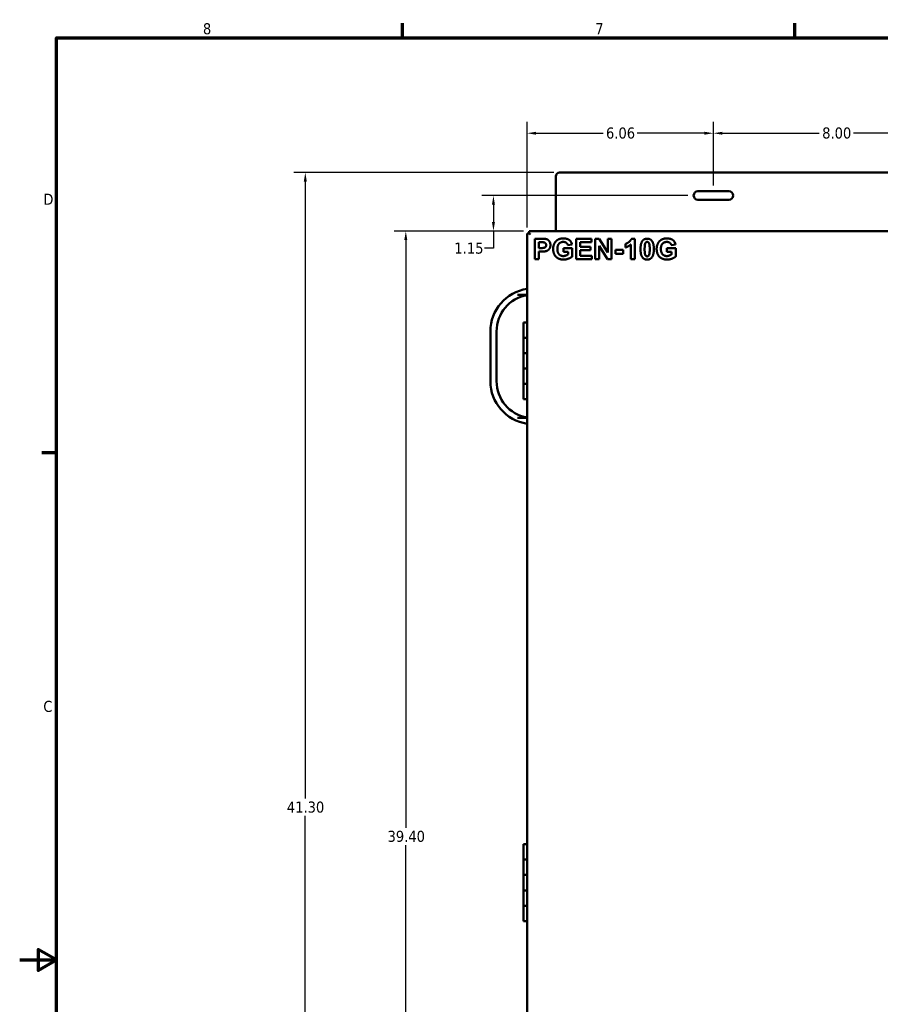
# Model space of a CAD drawing. Header units: inches. Extents: x 0 to 102, y 2 to 64.
# Tile 2 of 18: x 0 to 28, y 32 to 64. Entities that reach past the tile are written whole.
import ezdxf

# ---------------------------------------------------------------- set-up
doc = ezdxf.new("R2010")
doc.units = ezdxf.units.IN
doc.header["$LTSCALE"] = 3
doc.header["$MEASUREMENT"] = 0
for name, color, linetype, lineweight in [('Border (ANSI)', 7, 'Continuous', 70), ('Dimension (ANSI)', 7, 'Continuous', 25), ('Visible (ANSI)', 7, 'Continuous', 50)]:
    doc.layers.add(name, color=color, linetype=linetype, lineweight=lineweight)
doc.styles.add('Note Text (ANSI)', font='tahoma.ttf')
doc.dimstyles.new('Default (ANSI)', dxfattribs={"dimscale": 3, "dimtxt": 0.12, "dimasz": 0.098425, "dimexe": 0.125, "dimexo": 0.0625, "dimgap": 0.031496, "dimtad": 0, "dimtih": 1, "dimtoh": 1, "dimrnd": 1e-08, "dimzin": 4, "dimdsep": 46, "dimtxsty": 'Note Text (ANSI)', "dimcen": 0.09, "dimdle": 0.393701, "dimclrd": 256, "dimclre": 256, "dimclrt": 256, "dimadec": 0, "dimazin": 1, "dimtfac": 1, "dimtofl": 0, "dimtmove": 0, "dimatfit": 3, "dimfxl": 1, "dimtolj": 1, "dimtzin": 4, "dimlwd": -1, "dimlwe": -1, "dimarcsym": 0})

# ---------------------------------------------------------------- blocks, each defined once
blk = doc.blocks.new('Borders Default Border')
at = {"layer": 'Border (ANSI)'}
for p, q in [((4.25, 21), (4.25, 21.16)), ((8.5, 21), (8.5, 21.16)), ((0.5, 16.5), (0.34, 16.5))]:
    blk.add_line(p, q, dxfattribs=at)
at = {"layer": 'Border (ANSI)', "flags": 128}
for points in [[(0.5, 1), (0.5, 21), (33.5, 21), (33.5, 1), (0.5, 1)], [(0.1, 11), (0.5, 11), (0.3, 11.115), (0.3, 10.885), (0.5, 11)]]:
    blk.add_lwpolyline(points, dxfattribs=at)
at = {"layer": 'Border (ANSI)', "char_height": 0.12, "attachment_point": 7, "style": 'Note Text (ANSI)'}
for s, insert in [('8', (2.086, 21.037)), ('7', (6.338, 21.04)), ('D', (0.356, 19.19)), ('C', (0.356, 13.688))]:
    blk.add_mtext(s, dxfattribs=dict(at, insert=insert))
blk = doc.blocks.new('*D6')
at = {"layer": 'Defpoints', "color": 0, "transparency": 16777216}
for p in [(9.587, 58.619), (17.855, 58.619), (16.87, 17.317)]:
    blk.add_point(p, dxfattribs=at)
at = {"layer": 'Dimension (ANSI)', "transparency": 16777216}
for p, q in [((17.668, 58.619), (9.212, 58.619)), ((9.587, 58.323), (9.587, 38.25)), ((9.587, 17.613), (9.587, 37.686)), ((16.683, 17.317), (9.212, 17.317))]:
    blk.add_line(p, q, dxfattribs=at)
for points in [[(9.538, 58.323), (9.637, 58.323), (9.587, 58.619)], [(9.538, 17.613), (9.637, 17.613), (9.587, 17.317)]]:
    blk.add_solid(points, dxfattribs=at)
at = {"layer": 'Dimension (ANSI)', "transparency": 16777216, "insert": (8.987, 38.155), "char_height": 0.36, "attachment_point": 1, "style": 'Note Text (ANSI)'}
blk.add_mtext('\\A1;41.30', dxfattribs=at)
blk = doc.blocks.new('*D7')
at = {"layer": 'Defpoints', "color": 0, "transparency": 16777216}
for p in [(12.855, 56.715), (16.87, 56.715), (16.87, 17.317)]:
    blk.add_point(p, dxfattribs=at)
at = {"layer": 'Dimension (ANSI)', "transparency": 16777216}
for p, q in [((16.683, 56.715), (12.48, 56.715)), ((12.855, 56.42), (12.855, 37.298)), ((12.855, 17.613), (12.855, 36.734)), ((16.683, 17.317), (12.48, 17.317))]:
    blk.add_line(p, q, dxfattribs=at)
for points in [[(12.805, 56.42), (12.904, 56.42), (12.855, 56.715)], [(12.805, 17.613), (12.904, 17.613), (12.855, 17.317)]]:
    blk.add_solid(points, dxfattribs=at)
at = {"layer": 'Dimension (ANSI)', "transparency": 16777216, "insert": (12.261, 37.204), "char_height": 0.36, "attachment_point": 1, "style": 'Note Text (ANSI)'}
blk.add_mtext('\\A1;39.40', dxfattribs=at)
blk = doc.blocks.new('*D8')
at = {"layer": 'Defpoints', "color": 0, "transparency": 16777216}
for p in [(15.704, 57.869), (22.215, 57.869), (16.87, 56.715)]:
    blk.add_point(p, dxfattribs=at)
at = {"layer": 'Dimension (ANSI)', "transparency": 16777216}
for p, q in [((22.028, 57.869), (15.329, 57.869)), ((15.704, 57.573), (15.704, 57.011)), ((16.683, 56.715), (15.329, 56.715)), ((15.704, 56.715), (15.704, 56.155)), ((15.704, 56.155), (15.409, 56.155))]:
    blk.add_line(p, q, dxfattribs=at)
for points in [[(15.655, 57.573), (15.753, 57.573), (15.704, 57.869)], [(15.655, 57.011), (15.753, 57.011), (15.704, 56.715)]]:
    blk.add_solid(points, dxfattribs=at)
at = {"layer": 'Dimension (ANSI)', "transparency": 16777216, "insert": (14.434, 56.34), "char_height": 0.36, "attachment_point": 1, "style": 'Note Text (ANSI)'}
blk.add_mtext('\\A1;1.15', dxfattribs=at)
blk = doc.blocks.new('*D9')
at = {"layer": 'Defpoints', "color": 0, "transparency": 16777216}
for p in [(30.855, 59.898), (22.855, 58.009), (30.855, 58.009)]:
    blk.add_point(p, dxfattribs=at)
at = {"layer": 'Dimension (ANSI)', "transparency": 16777216}
for p, q in [((22.855, 58.196), (22.855, 60.273)), ((30.855, 58.196), (30.855, 60.273)), ((23.15, 59.898), (26.299, 59.898)), ((30.56, 59.898), (27.411, 59.898))]:
    blk.add_line(p, q, dxfattribs=at)
for points in [[(23.15, 59.947), (23.15, 59.849), (22.855, 59.898)], [(30.56, 59.947), (30.56, 59.849), (30.855, 59.898)]]:
    blk.add_solid(points, dxfattribs=at)
at = {"layer": 'Dimension (ANSI)', "transparency": 16777216, "insert": (26.394, 60.087), "char_height": 0.36, "attachment_point": 1, "style": 'Note Text (ANSI)'}
blk.add_mtext('\\A1;8.00', dxfattribs=at)
blk = doc.blocks.new('*D11')
at = {"layer": 'Defpoints', "color": 0, "transparency": 16777216}
for p in [(22.855, 59.898), (22.855, 58.009), (16.796, 56.641)]:
    blk.add_point(p, dxfattribs=at)
at = {"layer": 'Dimension (ANSI)', "transparency": 16777216}
for p, q in [((16.796, 56.829), (16.796, 60.273)), ((22.855, 58.196), (22.855, 60.273)), ((17.091, 59.898), (19.269, 59.898)), ((22.56, 59.898), (20.382, 59.898))]:
    blk.add_line(p, q, dxfattribs=at)
for points in [[(17.091, 59.947), (17.091, 59.849), (16.796, 59.898)], [(22.56, 59.947), (22.56, 59.849), (22.855, 59.898)]]:
    blk.add_solid(points, dxfattribs=at)
at = {"layer": 'Dimension (ANSI)', "transparency": 16777216, "insert": (19.364, 60.086), "char_height": 0.36, "attachment_point": 1, "style": 'Note Text (ANSI)'}
blk.add_mtext('\\A1;6.06', dxfattribs=at)

msp = doc.modelspace()

# ---------------------------------------------------------------- linework, layer by layer
at = {"layer": 'Visible (ANSI)'}
for p, q in [((17.73, 58.494), (17.73, 56.715)), ((43.855, 58.619), (17.855, 58.619)), ((22.355, 58.009), (23.355, 58.009)), ((23.355, 57.729), (22.355, 57.729)), ((16.87, 56.715), (45.105, 56.715)), ((16.87, 56.715), (16.87, 56.641)), ((16.796, 56.641), (16.87, 56.641)), ((16.796, 17.391), (16.796, 56.641)), ((16.87, 56.641), (16.91, 56.602)), ((16.87, 56.641), (16.91, 56.602)), ((17.262, 56.465), (17.046, 56.465)), ((17.046, 56.465), (17.046, 55.798)), ((18.888, 56.465), (18.393, 56.465)), ((18.393, 56.465), (18.393, 55.798)), ((18.888, 56.352), (18.888, 56.465)), ((19.146, 56.465), (19.016, 56.465)), ((19.016, 56.465), (19.016, 55.798)), ((19.42, 56.018), (19.146, 56.465)), ((19.42, 56.465), (19.42, 56.018)), ((19.545, 56.465), (19.42, 56.465)), ((19.545, 55.798), (19.545, 56.465)), ((20.297, 56.468), (20.193, 56.468)), ((20.297, 55.798), (20.297, 56.468)), ((17.181, 56.352), (17.246, 56.352)), ((17.181, 56.163), (17.181, 56.352)), ((17.255, 56.163), (17.181, 56.163)), ((18.268, 56.156), (17.978, 56.156)), ((17.978, 56.156), (17.978, 56.043)), ((18.126, 56.255), (18.26, 56.28)), ((18.268, 55.89), (18.268, 56.156)), ((18.528, 56.352), (18.888, 56.352)), ((18.528, 56.204), (18.528, 56.352)), ((18.863, 56.204), (18.528, 56.204)), ((18.528, 56.092), (18.863, 56.092)), ((18.528, 55.911), (18.528, 56.092)), ((18.863, 56.092), (18.863, 56.204)), ((19.14, 56.236), (19.41, 55.798)), ((19.14, 55.798), (19.14, 56.236)), ((19.923, 56.104), (19.672, 56.104)), ((19.672, 56.104), (19.672, 55.976)), ((19.923, 55.976), (19.923, 56.104)), ((20.003, 56.299), (20.003, 56.183)), ((20.169, 56.28), (20.169, 55.798)), ((21.634, 56.156), (21.344, 56.156)), ((21.344, 56.156), (21.344, 56.043)), ((21.492, 56.255), (21.626, 56.28)), ((21.634, 55.89), (21.634, 56.156)), ((17.046, 55.798), (17.181, 55.798)), ((17.181, 56.05), (17.269, 56.05)), ((17.181, 55.798), (17.181, 56.05)), ((17.978, 56.043), (18.132, 56.043)), ((18.132, 56.043), (18.132, 55.958)), ((18.393, 55.798), (18.9, 55.798)), ((18.9, 55.911), (18.528, 55.911)), ((18.9, 55.798), (18.9, 55.911)), ((19.016, 55.798), (19.14, 55.798)), ((19.41, 55.798), (19.545, 55.798)), ((19.672, 55.976), (19.923, 55.976)), ((20.169, 55.798), (20.297, 55.798)), ((21.344, 56.043), (21.498, 56.043)), ((21.498, 56.043), (21.498, 55.958)), ((16.796, 54.641), (16.483, 54.641)), ((16.796, 53.746), (16.679, 53.746)), ((16.679, 53.746), (16.679, 53.246)), ((15.605, 51.831), (15.605, 53.45)), ((15.805, 53.45), (15.805, 51.831)), ((16.796, 53.246), (16.679, 53.246)), ((16.796, 53.246), (16.679, 53.246)), ((16.679, 53.246), (16.679, 52.746)), ((16.796, 52.746), (16.679, 52.746)), ((16.679, 52.746), (16.679, 52.246)), ((16.796, 52.746), (16.679, 52.746)), ((16.796, 52.246), (16.679, 52.246)), ((16.796, 52.246), (16.679, 52.246)), ((16.679, 52.246), (16.679, 51.746)), ((16.796, 51.746), (16.679, 51.746)), ((16.679, 51.746), (16.679, 51.246)), ((16.796, 51.746), (16.679, 51.746)), ((16.796, 51.246), (16.679, 51.246)), ((16.483, 50.641), (16.796, 50.641)), ((16.796, 36.766), (16.679, 36.766)), ((16.679, 36.766), (16.679, 36.266)), ((16.796, 36.266), (16.679, 36.266)), ((16.796, 36.266), (16.679, 36.266)), ((16.679, 36.266), (16.679, 35.766)), ((16.796, 35.766), (16.679, 35.766)), ((16.679, 35.766), (16.679, 35.266)), ((16.796, 35.766), (16.679, 35.766)), ((16.796, 35.266), (16.679, 35.266)), ((16.796, 35.266), (16.679, 35.266)), ((16.679, 35.266), (16.679, 34.766)), ((16.796, 34.766), (16.679, 34.766)), ((16.679, 34.766), (16.679, 34.266)), ((16.796, 34.766), (16.679, 34.766)), ((16.796, 34.266), (16.679, 34.266))]:
    msp.add_line(p, q, dxfattribs=at)
for centre, radius, start, end in [((17.855, 58.494), 0.125, 90, 180), ((22.355, 57.869), 0.14, 90, 270), ((23.355, 57.869), 0.14, 270, 90), ((17.005, 53.45), 1.4, 98.5855, 180), ((17.005, 53.45), 1.2, 100.0302, 180), ((17.005, 51.831), 1.4, 180, 261.4145), ((17.005, 51.831), 1.2, 180, 259.9698)]:
    msp.add_arc(centre, radius, start, end, dxfattribs=at)
for points in [[(17.422, 56.455), (17.385, 56.465), (17.262, 56.465)], [(17.557, 56.26), (17.557, 56.34), (17.48, 56.44), (17.422, 56.455)], [(17.816, 56.443), (17.732, 56.4), (17.645, 56.238), (17.645, 56.134)], [(17.976, 56.476), (17.88, 56.476), (17.816, 56.443)], [(18.26, 56.28), (18.24, 56.372), (18.1, 56.476), (17.976, 56.476)], [(20.193, 56.468), (20.171, 56.407), (20.054, 56.315), (20.003, 56.299)], [(20.553, 56.4), (20.487, 56.317), (20.487, 56.129)], [(20.703, 56.468), (20.606, 56.468), (20.553, 56.4)], [(20.855, 56.399), (20.801, 56.468), (20.703, 56.468)], [(20.92, 56.127), (20.92, 56.317), (20.855, 56.399)], [(21.182, 56.443), (21.098, 56.4), (21.011, 56.238), (21.011, 56.134)], [(21.342, 56.476), (21.246, 56.476), (21.182, 56.443)], [(21.626, 56.28), (21.606, 56.372), (21.466, 56.476), (21.342, 56.476)], [(17.246, 56.352), (17.319, 56.352), (17.343, 56.348)], [(17.418, 56.258), (17.418, 56.228), (17.388, 56.184), (17.334, 56.163), (17.255, 56.163)], [(17.343, 56.348), (17.376, 56.342), (17.418, 56.294), (17.418, 56.258)], [(17.408, 56.06), (17.444, 56.067), (17.512, 56.115), (17.557, 56.199), (17.557, 56.26)], [(17.645, 56.134), (17.645, 56.038), (17.723, 55.875), (17.878, 55.787), (17.983, 55.787)], [(17.783, 56.139), (17.783, 56.25), (17.888, 56.362), (17.976, 56.362)], [(17.974, 55.902), (17.889, 55.902), (17.783, 56.021), (17.783, 56.139)], [(17.976, 56.362), (18.034, 56.362), (18.112, 56.305), (18.126, 56.255)], [(20.003, 56.183), (20.099, 56.215), (20.169, 56.28)], [(20.487, 56.129), (20.487, 55.937), (20.606, 55.787), (20.703, 55.787)], [(20.621, 56.127), (20.621, 56.245), (20.634, 56.294)], [(20.703, 55.893), (20.68, 55.893), (20.645, 55.922), (20.621, 56.01), (20.621, 56.127)], [(20.634, 56.294), (20.644, 56.332), (20.68, 56.362), (20.703, 56.362)], [(20.703, 56.362), (20.727, 56.362), (20.762, 56.332), (20.786, 56.245), (20.786, 56.127)], [(20.786, 56.127), (20.786, 56.01), (20.773, 55.961)], [(20.854, 55.855), (20.92, 55.938), (20.92, 56.127)], [(21.011, 56.134), (21.011, 56.038), (21.089, 55.875), (21.244, 55.787), (21.349, 55.787)], [(21.149, 56.139), (21.149, 56.25), (21.254, 56.362), (21.342, 56.362)], [(21.34, 55.902), (21.255, 55.902), (21.149, 56.021), (21.149, 56.139)], [(21.342, 56.362), (21.4, 56.362), (21.478, 56.305), (21.492, 56.255)], [(17.269, 56.05), (17.36, 56.05), (17.408, 56.06)], [(18.132, 55.958), (18.102, 55.935), (18.017, 55.902), (17.974, 55.902)], [(17.983, 55.787), (18.065, 55.787), (18.226, 55.849), (18.268, 55.89)], [(20.773, 55.961), (20.763, 55.923), (20.727, 55.893), (20.703, 55.893)], [(20.703, 55.787), (20.801, 55.787), (20.854, 55.855)], [(21.498, 55.958), (21.468, 55.935), (21.383, 55.902), (21.34, 55.902)], [(21.349, 55.787), (21.431, 55.787), (21.592, 55.849), (21.634, 55.89)]]:
    msp.add_open_spline(points, degree=2, dxfattribs=at)

# ---------------------------------------------------------------- block references
at = {"xscale": 3, "yscale": 3, "zscale": 3}
msp.add_blockref('Borders Default Border', (0, 0), dxfattribs=at)

# ---------------------------------------------------------------- dimensions: what is measured, and where the dimension line sits
at = {"layer": 'Dimension (ANSI)'}
dim = msp.add_linear_dim(base=(22.855, 59.898), p1=(16.796, 56.641), p2=(22.855, 58.009), dimstyle='Default (ANSI)', override={"dimgap": 0.031496, "dimtih": 0, "dimtoh": 0, "dimdec": 2, "dimtol": 0, "dimlim": 0, "dimtp": 0, "dimtm": 0, "dimtdec": 2, "dimatfit": 1}, dxfattribs=at)
dim.commit()
dim.dimension.update_dxf_attribs({"geometry": '*D11', "text_midpoint": (19.826, 59.898), "dimtype": 160})
for base, p1, p2, angle, override, picture, middle in [((30.855, 59.898), (22.855, 58.009), (30.855, 58.009), 180, {"dimgap": 0.031496, "dimtih": 0, "dimtoh": 0, "dimdec": 2, "dimtol": 0, "dimlim": 0, "dimtp": 0, "dimtm": 0, "dimtdec": 2, "dimatfit": 1}, '*D9', (26.855, 59.898)), ((9.587, 58.619), (16.87, 17.317), (17.855, 58.619), 90, {"dimgap": 0.031496, "dimdec": 2, "dimtol": 0, "dimlim": 0, "dimtp": 0, "dimtm": 0, "dimtdec": 2, "dimatfit": 1}, '*D6', (9.587, 37.968)), ((15.704, 57.869), (16.87, 56.715), (22.215, 57.869), 270, {"dimgap": 0.031496, "dimdec": 2, "dimtol": 0, "dimlim": 0, "dimtp": 0, "dimtm": 0, "dimtdec": 2, "dimatfit": 2}, '*D8', (14.874, 56.155)), ((12.855, 56.715), (16.87, 17.317), (16.87, 56.715), 90, {"dimgap": 0.031496, "dimdec": 2, "dimtol": 0, "dimlim": 0, "dimtp": 0, "dimtm": 0, "dimtdec": 2, "dimatfit": 1}, '*D7', (12.855, 37.016))]:
    dim = msp.add_linear_dim(base=base, p1=p1, p2=p2, angle=angle, dimstyle='Default (ANSI)', override=override, dxfattribs=at)
    dim.commit()
    dim.dimension.update_dxf_attribs({"geometry": picture, "text_midpoint": middle, "dimtype": 160})

doc.saveas('drawing.dxf')
